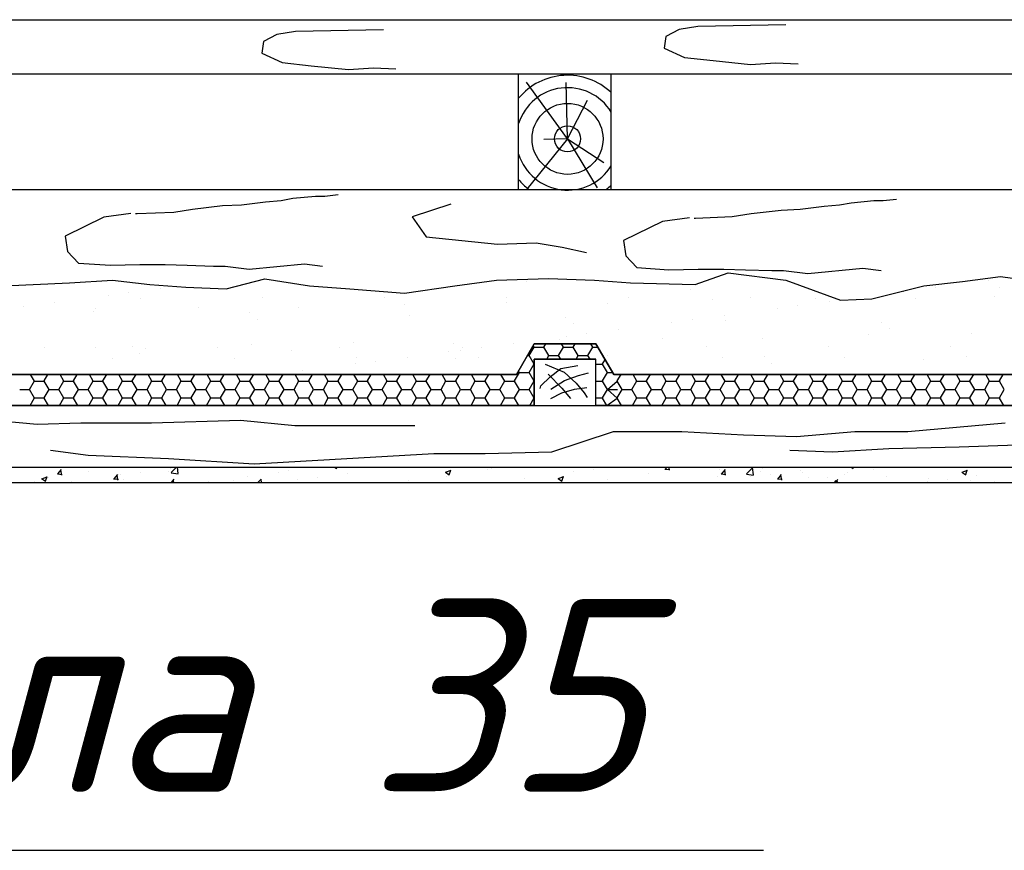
# Model space of a CAD drawing. Header units: millimetres. Extents: x 84778 to 227326, y -44398 to 146312.
# Tile 34 of 67: x 185315 to 186591, y -3078 to -2001. Entities that reach past the tile are written whole.
import ezdxf

# ---------------------------------------------------------------- set-up
doc = ezdxf.new("R2010")
doc.units = ezdxf.units.MM
doc.header["$LTSCALE"] = 10
doc.layers.add('Тонкая', color=7, linetype='Continuous', lineweight=25)
doc.styles.add('Isocpeur', font='isocpeui.ttf')

msp = doc.modelspace()

# ---------------------------------------------------------------- linework, layer by layer
at = {"layer": 'Тонкая', "ltscale": 50}
for p, q in [((183451.6, -2001.4), (188491.6, -2001.4)), ((183451.6, -2001.4), (188491.6, -2001.4)), ((183451.6, -2221.4), (188491.6, -2221.4)), ((183451.6, -2581.4), (188491.6, -2581.4)), ((183451.6, -2601.4), (188491.6, -2601.4))]:
    msp.add_line(p, q, dxfattribs=at)
at = {"layer": 'Тонкая', "linetype": 'Continuous', "ltscale": 1000}
for p, q in [((185786.4, -2014.6), (185672.3, -2016.6)), ((186169.5, -2014.1), (186152.3, -2023.2)), ((186193.7, -2010.1), (186169.5, -2014.1)), ((186307.8, -2008.1), (186193.7, -2010.1)), ((185648.1, -2020.7), (185630.9, -2029.7)), ((185672.3, -2016.6), (185648.1, -2020.7)), ((186152.3, -2023.2), (186150.3, -2038.3)), ((185630.9, -2029.7), (185628.9, -2044.9)), ((186150.3, -2038.3), (186176.5, -2050.4)), ((185628.9, -2044.9), (185655.2, -2057)), ((186176.5, -2050.4), (186213.9, -2054.5)), ((186213.9, -2054.5), (186262.3, -2059.5)), ((185655.2, -2057), (185692.5, -2061)), ((185692.5, -2061), (185741, -2066.1)), ((185741, -2066.1), (185773.3, -2064)), ((185773.3, -2064), (185802.5, -2065)), ((186262.3, -2059.5), (186294.7, -2057.5)), ((186294.7, -2057.5), (186323.9, -2058.5)), ((183451.6, -2071.4), (188491.6, -2071.4)), ((185961.6, -2221), (185961.6, -2071.4)), ((186081.6, -2221), (186081.6, -2071.4)), ((186025, -2155.9), (185971.6, -2082.4)), ((186025, -2155.9), (186023, -2082.6)), ((186025, -2155.9), (186050.8, -2105.9)), ((186025, -2155.9), (185972.3, -2221)), ((186025, -2155.9), (185994.3, -2156.6)), ((186025, -2155.9), (186063.3, -2219.4)), ((186025, -2155.9), (186071.9, -2186.7)), ((185653.6, -2235.7), (185668.8, -2232.9)), ((185668.8, -2232.9), (185698.1, -2230)), ((185698.1, -2230), (185710.4, -2230)), ((185710.4, -2230), (185727.5, -2228.1)), ((185539.1, -2247), (185577.9, -2242.3)), ((185577.9, -2242.3), (185602.5, -2241.4)), ((185602.5, -2241.4), (185633.7, -2237.6)), ((185633.7, -2237.6), (185653.6, -2235.7)), ((185873.6, -2240.6), (185823.6, -2257)), ((186326.3, -2247.1), (186357.6, -2243.3)), ((186357.6, -2243.3), (186377.5, -2241.5)), ((186377.5, -2241.5), (186392.6, -2238.6)), ((186392.6, -2238.6), (186421.9, -2235.8)), ((186421.9, -2235.8), (186434.2, -2235.8)), ((186434.2, -2235.8), (186451.3, -2233.9)), ((185424.1, -2257.4), (185373.9, -2282)), ((185459.1, -2252.7), (185424.1, -2257.4)), ((185465.2, -2252.7), (185467.1, -2252.7)), ((185467.1, -2252.7), (185514.5, -2250.8)), ((185514.5, -2250.8), (185539.1, -2247)), ((185823.6, -2257), (185841.9, -2282.9)), ((186182.9, -2258.4), (186147.9, -2263.2)), ((186189.1, -2258.5), (186191, -2258.5)), ((186191, -2258.5), (186238.3, -2256.6)), ((186238.3, -2256.6), (186262.9, -2252.8)), ((186262.9, -2252.8), (186301.7, -2248.1)), ((186301.7, -2248.1), (186326.3, -2247.1)), ((186147.9, -2263.2), (186097.7, -2287.8)), ((185373.9, -2282), (185376.8, -2301.9)), ((185841.9, -2282.9), (185934.2, -2292.5)), ((185934.2, -2292.5), (185984.2, -2290.6)), ((185984.2, -2290.6), (186017.9, -2296.4)), ((186017.9, -2296.4), (186049.6, -2303.1)), ((186097.7, -2287.8), (186100.6, -2307.6)), ((185376.8, -2301.9), (185391, -2317)), ((186100.6, -2307.6), (186114.8, -2322.8)), ((185391, -2317), (185432.6, -2319.8)), ((185432.6, -2319.8), (185470.5, -2318.9)), ((185470.5, -2318.9), (185503.6, -2318.9)), ((185503.6, -2318.9), (185532, -2319.8)), ((185532, -2319.8), (185566.1, -2320.8)), ((185566.1, -2320.8), (185581.2, -2320.8)), ((185581.2, -2320.8), (185612.5, -2324.6)), ((185612.5, -2324.6), (185683.9, -2318)), ((185683.9, -2318), (185707.6, -2320.8)), ((186114.8, -2322.8), (186156.4, -2325.6)), ((186156.4, -2325.6), (186194.3, -2324.7)), ((186190.5, -2344.5), (186233.3, -2329.6)), ((186194.3, -2324.7), (186227.4, -2324.7)), ((186227.4, -2324.7), (186255.8, -2325.6)), ((186233.3, -2329.6), (186307.9, -2338.9)), ((186255.8, -2325.6), (186289.9, -2326.5)), ((186289.9, -2326.5), (186305.1, -2326.5)), ((186305.1, -2326.5), (186336.3, -2330.3)), ((186336.3, -2330.3), (186407.7, -2323.7)), ((186407.7, -2323.7), (186431.4, -2326.6)), ((186537, -2340.8), (186586.3, -2334.3)), ((186586.3, -2334.3), (186698.4, -2349.6)), ((185294.9, -2346.4), (185379.4, -2342.7)), ((185379.4, -2342.7), (185435.3, -2338.9)), ((185435.3, -2338.9), (185483.7, -2344.5)), ((185483.7, -2344.5), (185530.3, -2348.3)), ((185582.5, -2350.1), (185632.8, -2337.1)), ((185632.8, -2337.1), (185690.5, -2346.4)), ((185690.5, -2346.4), (185742.7, -2350.1)), ((185813.5, -2355.7), (185878.7, -2346.4)), ((185878.7, -2346.4), (185932.7, -2338.9)), ((185932.7, -2338.9), (186000.5, -2337)), ((185972.3, -2340.7), (185972.3, -2340.7)), ((186000.5, -2337), (186060.1, -2338.9)), ((186060.1, -2338.9), (186106.7, -2342.6)), ((186106.7, -2342.6), (186190.5, -2344.5)), ((186307.9, -2338.9), (186378.6, -2365)), ((186419.6, -2363.1), (186486.7, -2346.3)), ((186486.7, -2346.3), (186537, -2340.8)), ((186570.4, -2339.6), (186570.4, -2339.6)), ((185429.6, -2358.3), (185429.6, -2358.3)), ((185456.1, -2354.8), (185456.1, -2354.8)), ((185497.4, -2349.4), (185497.4, -2349.4)), ((185530.3, -2348.3), (185582.5, -2350.1)), ((185742.7, -2350.1), (185813.5, -2355.7)), ((186184.9, -2351.1), (186184.9, -2351.1)), ((186262.1, -2360.9), (186262.1, -2360.9)), ((186460.1, -2354.1), (186460.1, -2354.1)), ((186501.4, -2348.7), (186501.4, -2348.7)), ((186578.5, -2360.4), (186578.5, -2360.4)), ((186585.1, -2348.7), (186585.1, -2348.7)), ((185319.3, -2372.8), (185319.3, -2372.8)), ((185360.6, -2367.4), (185360.6, -2367.4)), ((185471.1, -2362.4), (185471.1, -2362.4)), ((185629.3, -2362.1), (185629.3, -2362.1)), ((185787.5, -2361.8), (185787.5, -2361.8)), ((185813.3, -2370.1), (185813.3, -2370.1)), ((185945.7, -2361.5), (185945.7, -2361.5)), ((185946.2, -2368.4), (185946.2, -2368.4)), ((186076.2, -2369.1), (186076.2, -2369.1)), ((186103.9, -2361.2), (186103.9, -2361.2)), ((186213.4, -2364.1), (186213.4, -2364.1)), ((186323.4, -2372.2), (186323.4, -2372.2)), ((186346.4, -2362.4), (186346.4, -2362.4)), ((186364.7, -2366.7), (186364.7, -2366.7)), ((186378.6, -2365), (186419.6, -2363.1)), ((186476.3, -2363.1), (186476.3, -2363.1)), ((185410, -2379.1), (185410, -2379.1)), ((185413.1, -2376.2), (185413.1, -2376.2)), ((185546.1, -2374.5), (185546.1, -2374.5)), ((185613.3, -2380.8), (185613.3, -2380.8)), ((185676.1, -2375.1), (185676.1, -2375.1)), ((185819.6, -2385.3), (185819.6, -2385.3)), ((186227.9, -2384.7), (186227.9, -2384.7)), ((186296.9, -2375.6), (186296.9, -2375.6)), ((185622.7, -2389.4), (185622.7, -2389.4)), ((186022.8, -2387.1), (186022.8, -2387.1)), ((186032.2, -2395.7), (186032.2, -2395.7)), ((186160.2, -2393.6), (186160.2, -2393.6)), ((186186.6, -2390.2), (186186.6, -2390.2)), ((186229.1, -2391.6), (186229.1, -2391.6)), ((186432.4, -2393.3), (186432.4, -2393.3)), ((186023.5, -2411.6), (186023.5, -2411.6)), ((186049.9, -2408.2), (186049.9, -2408.2)), ((186091.2, -2402.7), (186091.2, -2402.7)), ((186415.1, -2410.1), (186415.1, -2410.1)), ((186441.7, -2401.9), (186441.7, -2401.9)), ((186548, -2408.4), (186548, -2408.4)), ((185614.8, -2422.1), (185614.8, -2422.1)), ((185747.8, -2420.4), (185747.8, -2420.4)), ((185877.7, -2421), (185877.7, -2421)), ((185954.5, -2420.7), (185954.5, -2420.7)), ((185981.6, -2421.4), (185958.9, -2461.4)), ((185958.9, -2461.4), (185981.6, -2421.4)), ((185958.9, -2461.4), (185981.6, -2421.4)), ((185981.6, -2425.8), (185980.4, -2423.6)), ((186061.6, -2421.4), (185981.6, -2421.4)), ((185981.6, -2421.4), (186061.6, -2421.4)), ((185981.6, -2421.4), (186061.6, -2421.4)), ((185981.6, -2421.4), (186061.6, -2421.4)), ((185994.3, -2425.8), (185996.9, -2421.4)), ((186014.9, -2416.1), (186014.9, -2416.1)), ((186019.7, -2425.8), (186017.2, -2421.4)), ((186032.4, -2425.8), (186035, -2421.4)), ((186057.8, -2425.8), (186055.3, -2421.4)), ((186085, -2461.4), (186061.6, -2421.4)), ((186061.6, -2421.4), (186085, -2461.4)), ((186061.6, -2421.4), (186085, -2461.4)), ((186147.9, -2414.4), (186147.9, -2414.4)), ((186277.9, -2415), (186277.9, -2415)), ((185347.6, -2426.4), (185347.6, -2426.4)), ((185413.6, -2426.8), (185413.6, -2426.8)), ((185460.6, -2425.4), (185460.6, -2425.4)), ((185469.9, -2434), (185469.9, -2434)), ((185477.6, -2427), (185477.6, -2427)), ((185571.8, -2426.5), (185571.8, -2426.5)), ((185666.8, -2429.9), (185666.8, -2429.9)), ((185730, -2426.2), (185730, -2426.2)), ((185870.1, -2431.7), (185870.1, -2431.7)), ((185886.7, -2429.6), (185886.7, -2429.6)), ((185888.2, -2425.9), (185888.2, -2425.9)), ((185913.2, -2426.2), (185913.2, -2426.2)), ((185972.9, -2436.8), (185975.3, -2436.8)), ((185975.3, -2436.8), (185981.6, -2425.8)), ((185981.6, -2447.8), (185975.3, -2436.8)), ((185981.7, -2425.8), (185994.4, -2425.8)), ((186000.7, -2436.8), (185994.3, -2425.8)), ((185998, -2441.4), (186000.7, -2436.8)), ((186000.7, -2436.8), (186013.4, -2436.8)), ((186013.4, -2436.8), (186019.7, -2425.8)), ((186016.1, -2441.4), (186013.4, -2436.8)), ((186019.8, -2425.8), (186032.5, -2425.8)), ((186038.8, -2436.8), (186032.4, -2425.8)), ((186036.1, -2441.4), (186038.8, -2436.8)), ((186038.8, -2436.8), (186051.5, -2436.8)), ((186051.5, -2436.8), (186057.8, -2425.8)), ((186054.2, -2441.4), (186051.5, -2436.8)), ((186057.9, -2425.8), (186064.2, -2425.8)), ((186076.4, -2436.2), (186076.4, -2436.2)), ((186204.6, -2425.4), (186204.6, -2425.4)), ((186362.8, -2425.1), (186362.8, -2425.1)), ((186521, -2424.8), (186521, -2424.8)), ((185435, -2440.5), (185435, -2440.5)), ((185593.2, -2440.2), (185593.2, -2440.2)), ((185750, -2447.6), (185750, -2447.6)), ((185751.4, -2439.9), (185751.4, -2439.9)), ((185776.4, -2444.2), (185776.4, -2444.2)), ((185817.7, -2438.7), (185817.7, -2438.7)), ((185879.5, -2440.2), (185879.5, -2440.2)), ((185909.6, -2439.6), (185909.6, -2439.6)), ((185975.3, -2458.7), (185981.6, -2447.7)), ((186061.6, -2441.4), (185981.6, -2441.4)), ((185981.6, -2441.4), (185981.6, -2501.4)), ((185981.6, -2441.4), (186061.6, -2441.4)), ((185981.6, -2501.4), (185981.6, -2441.4)), ((185995.8, -2448.1), (186020.5, -2458.4)), ((186016.3, -2453.6), (186038.3, -2449.5)), ((186061.6, -2501.4), (186061.6, -2441.4)), ((186061.6, -2501.4), (186061.6, -2441.4)), ((186061.6, -2447.8), (186070.6, -2447.8)), ((186070.5, -2447.7), (186073.8, -2442.1)), ((186076.9, -2458.8), (186070.5, -2447.8)), ((186226, -2439), (186226, -2439)), ((186279.7, -2437.9), (186279.7, -2437.9)), ((186289, -2446.5), (186289, -2446.5)), ((186384.2, -2438.7), (186384.2, -2438.7)), ((186485.9, -2442.4), (186485.9, -2442.4)), ((186542.4, -2438.4), (186542.4, -2438.4)), ((185958.9, -2461.4), (184885, -2461.4)), ((184885, -2461.4), (185958.9, -2461.4)), ((184885, -2461.4), (185958.9, -2461.4)), ((185333.9, -2469.8), (185329.1, -2461.4)), ((185346.6, -2469.7), (185351.5, -2461.4)), ((185372, -2469.8), (185367.2, -2461.4)), ((185384.7, -2469.7), (185389.6, -2461.4)), ((185410.1, -2469.8), (185405.3, -2461.4)), ((185422.8, -2469.7), (185427.7, -2461.4)), ((185448.2, -2469.8), (185443.4, -2461.4)), ((185460.9, -2469.7), (185465.8, -2461.4)), ((185486.3, -2469.8), (185481.5, -2461.4)), ((185499, -2469.7), (185503.9, -2461.4)), ((185524.4, -2469.8), (185519.6, -2461.4)), ((185537.1, -2469.7), (185542, -2461.4)), ((185562.5, -2469.8), (185557.7, -2461.4)), ((185575.2, -2469.7), (185580.1, -2461.4)), ((185600.6, -2469.8), (185595.8, -2461.4)), ((185613.3, -2469.7), (185618.2, -2461.4)), ((185638.7, -2469.8), (185633.9, -2461.4)), ((185651.4, -2469.7), (185656.3, -2461.4)), ((185676.8, -2469.8), (185672, -2461.4)), ((185681, -2456.7), (185681, -2456.7)), ((185689.5, -2469.7), (185694.4, -2461.4)), ((185714.9, -2469.8), (185710.1, -2461.4)), ((185727.6, -2469.7), (185732.5, -2461.4)), ((185753, -2469.8), (185748.2, -2461.4)), ((185765.7, -2469.7), (185770.6, -2461.4)), ((185791.1, -2469.8), (185786.3, -2461.4)), ((185803.8, -2469.7), (185808.7, -2461.4)), ((185829.2, -2469.8), (185824.4, -2461.4)), ((185841.9, -2469.7), (185846.8, -2461.4)), ((185867.3, -2469.8), (185862.5, -2461.4)), ((185880, -2469.7), (185884.9, -2461.4)), ((185905.4, -2469.8), (185900.6, -2461.4)), ((185918.1, -2469.7), (185923, -2461.4)), ((185943.5, -2469.8), (185938.7, -2461.4)), ((185956.2, -2469.7), (185962.6, -2458.7)), ((185962.6, -2458.8), (185961.5, -2456.9)), ((185962.6, -2458.8), (185975.3, -2458.8)), ((185981.6, -2469.8), (185975.3, -2458.8)), ((185999.9, -2461.1), (186017.7, -2478.9)), ((186002.6, -2464.5), (186016.3, -2453.6)), ((186020.5, -2458.4), (186036.2, -2472.7)), ((186021.1, -2469.3), (186039, -2462.5)), ((186039, -2462.5), (186052, -2459.1)), ((186070.5, -2469.7), (186076.9, -2458.7)), ((186076.9, -2458.8), (186083.5, -2458.8)), ((186085, -2461.4), (187158.9, -2461.4)), ((187158.9, -2461.4), (186085, -2461.4)), ((186085, -2461.4), (187158.9, -2461.4)), ((186089.4, -2469.7), (186094.3, -2461.4)), ((186114.8, -2469.8), (186110, -2461.4)), ((186127.5, -2469.7), (186132.4, -2461.4)), ((186152.9, -2469.8), (186148.1, -2461.4)), ((186165.6, -2469.7), (186170.5, -2461.4)), ((186191, -2469.8), (186186.2, -2461.4)), ((186203.7, -2469.7), (186208.6, -2461.4)), ((186229.1, -2469.8), (186224.3, -2461.4)), ((186241.8, -2469.7), (186246.7, -2461.4)), ((186267.2, -2469.8), (186262.4, -2461.4)), ((186279.9, -2469.7), (186284.8, -2461.4)), ((186305.3, -2469.8), (186300.5, -2461.4)), ((186318, -2469.7), (186322.9, -2461.4)), ((186343.4, -2469.8), (186338.6, -2461.4)), ((186349.6, -2460.3), (186349.6, -2460.3)), ((186356.1, -2469.7), (186361, -2461.4)), ((186381.5, -2469.8), (186376.7, -2461.4)), ((186394.2, -2469.7), (186399.1, -2461.4)), ((186419.6, -2469.8), (186414.8, -2461.4)), ((186432.3, -2469.7), (186437.2, -2461.4)), ((186457.7, -2469.8), (186452.9, -2461.4)), ((186470.4, -2469.7), (186475.3, -2461.4)), ((186479.5, -2460.9), (186479.5, -2460.9)), ((186495.8, -2469.8), (186491, -2461.4)), ((186508.5, -2469.7), (186513.4, -2461.4)), ((186533.9, -2469.8), (186529.1, -2461.4)), ((186546.6, -2469.7), (186551.5, -2461.4)), ((186572, -2469.8), (186567.2, -2461.4)), ((186584.7, -2469.7), (186589.6, -2461.4)), ((185327.6, -2480.7), (185333.9, -2469.7)), ((185334, -2469.8), (185346.7, -2469.8)), ((185353, -2480.8), (185346.6, -2469.8)), ((185365.7, -2480.7), (185372, -2469.7)), ((185372.1, -2469.8), (185384.8, -2469.8)), ((185391.1, -2480.8), (185384.7, -2469.8)), ((185403.8, -2480.7), (185410.1, -2469.7)), ((185410.2, -2469.8), (185422.9, -2469.8)), ((185429.2, -2480.8), (185422.8, -2469.8)), ((185441.9, -2480.7), (185448.2, -2469.7)), ((185448.3, -2469.8), (185461, -2469.8)), ((185467.3, -2480.8), (185460.9, -2469.8)), ((185480, -2480.7), (185486.3, -2469.7)), ((185486.4, -2469.8), (185499.1, -2469.8)), ((185505.4, -2480.8), (185499, -2469.8)), ((185518.1, -2480.7), (185524.4, -2469.7)), ((185524.5, -2469.8), (185537.2, -2469.8)), ((185543.5, -2480.8), (185537.1, -2469.8)), ((185556.2, -2480.7), (185562.5, -2469.7)), ((185562.6, -2469.8), (185575.3, -2469.8)), ((185581.6, -2480.8), (185575.2, -2469.8)), ((185594.3, -2480.7), (185600.6, -2469.7)), ((185600.7, -2469.8), (185613.4, -2469.8)), ((185619.7, -2480.8), (185613.3, -2469.8)), ((185632.4, -2480.7), (185638.7, -2469.7)), ((185638.8, -2469.8), (185651.5, -2469.8)), ((185657.8, -2480.8), (185651.4, -2469.8)), ((185670.5, -2480.7), (185676.8, -2469.7)), ((185676.9, -2469.8), (185689.6, -2469.8)), ((185695.9, -2480.8), (185689.5, -2469.8)), ((185708.6, -2480.7), (185714.9, -2469.7)), ((185715, -2469.8), (185727.7, -2469.8)), ((185734, -2480.8), (185727.6, -2469.8)), ((185746.7, -2480.7), (185753, -2469.7)), ((185753.1, -2469.8), (185765.8, -2469.8)), ((185772.1, -2480.8), (185765.7, -2469.8)), ((185784.8, -2480.7), (185791.1, -2469.7)), ((185791.2, -2469.8), (185803.9, -2469.8)), ((185810.2, -2480.8), (185803.8, -2469.8)), ((185822.9, -2480.7), (185829.2, -2469.7)), ((185829.3, -2469.8), (185842, -2469.8)), ((185848.3, -2480.8), (185841.9, -2469.8)), ((185861, -2480.7), (185867.3, -2469.7)), ((185867.4, -2469.8), (185880.1, -2469.8)), ((185886.4, -2480.8), (185880, -2469.8)), ((185899.1, -2480.7), (185905.4, -2469.7)), ((185905.5, -2469.8), (185918.2, -2469.8)), ((185924.5, -2480.8), (185918.1, -2469.8)), ((185937.2, -2480.7), (185943.5, -2469.7)), ((185943.6, -2469.8), (185956.3, -2469.8)), ((185962.6, -2480.8), (185956.2, -2469.8)), ((185975.3, -2480.7), (185981.6, -2469.7)), ((185990.3, -2476.2), (186002.6, -2464.5)), ((186003.3, -2480.3), (186021.1, -2469.3)), ((186036.2, -2472.7), (186046.5, -2485.1)), ((186061.6, -2469.8), (186070.6, -2469.8)), ((186076.9, -2480.8), (186070.5, -2469.8)), ((186076.9, -2480.7), (186089.4, -2469.8)), ((186095.8, -2480.8), (186089.4, -2469.8)), ((186108.5, -2480.7), (186114.8, -2469.7)), ((186114.9, -2469.8), (186127.6, -2469.8)), ((186133.9, -2480.8), (186127.5, -2469.8)), ((186146.6, -2480.7), (186152.9, -2469.7)), ((186153, -2469.8), (186165.7, -2469.8)), ((186172, -2480.8), (186165.6, -2469.8)), ((186184.7, -2480.7), (186191, -2469.7)), ((186191.1, -2469.8), (186203.8, -2469.8)), ((186210.1, -2480.8), (186203.7, -2469.8)), ((186222.8, -2480.7), (186229.1, -2469.7)), ((186229.2, -2469.8), (186241.9, -2469.8)), ((186248.2, -2480.8), (186241.8, -2469.8)), ((186260.9, -2480.7), (186267.2, -2469.7)), ((186267.3, -2469.8), (186280, -2469.8)), ((186286.3, -2480.8), (186279.9, -2469.8)), ((186299, -2480.7), (186305.3, -2469.7)), ((186305.4, -2469.8), (186318.1, -2469.8)), ((186324.4, -2480.8), (186318, -2469.8)), ((186337.1, -2480.7), (186343.4, -2469.7)), ((186343.5, -2469.8), (186356.2, -2469.8)), ((186362.5, -2480.8), (186356.1, -2469.8)), ((186375.2, -2480.7), (186381.5, -2469.7)), ((186381.6, -2469.8), (186394.3, -2469.8)), ((186400.6, -2480.8), (186394.2, -2469.8)), ((186413.3, -2480.7), (186419.6, -2469.7)), ((186419.7, -2469.8), (186432.4, -2469.8)), ((186438.7, -2480.8), (186432.3, -2469.8)), ((186451.4, -2480.7), (186457.7, -2469.7)), ((186457.8, -2469.8), (186470.5, -2469.8)), ((186476.8, -2480.8), (186470.4, -2469.8)), ((186489.5, -2480.7), (186495.8, -2469.7)), ((186495.9, -2469.8), (186508.6, -2469.8)), ((186514.9, -2480.8), (186508.5, -2469.8)), ((186527.6, -2480.7), (186533.9, -2469.7)), ((186534, -2469.8), (186546.7, -2469.8)), ((186553, -2480.8), (186546.6, -2469.8)), ((186565.7, -2480.7), (186572, -2469.7)), ((186572.1, -2469.8), (186584.8, -2469.8)), ((186591.1, -2480.8), (186584.7, -2469.8)), ((185314.9, -2480.7), (185327.6, -2480.7)), ((185333.9, -2491.8), (185327.6, -2480.8)), ((185346.6, -2491.7), (185353, -2480.7)), ((185353, -2480.7), (185365.7, -2480.7)), ((185372, -2491.8), (185365.7, -2480.8)), ((185384.7, -2491.7), (185391.1, -2480.7)), ((185391.1, -2480.7), (185403.8, -2480.7)), ((185410.1, -2491.8), (185403.8, -2480.8)), ((185422.8, -2491.7), (185429.2, -2480.7)), ((185429.2, -2480.7), (185441.9, -2480.7)), ((185448.2, -2491.8), (185441.9, -2480.8)), ((185460.9, -2491.7), (185467.3, -2480.7)), ((185467.3, -2480.7), (185480, -2480.7)), ((185486.3, -2491.8), (185480, -2480.8)), ((185499, -2491.7), (185505.4, -2480.7)), ((185505.4, -2480.7), (185518.1, -2480.7)), ((185524.4, -2491.8), (185518.1, -2480.8)), ((185537.1, -2491.7), (185543.5, -2480.7)), ((185543.5, -2480.7), (185556.2, -2480.7)), ((185562.5, -2491.8), (185556.2, -2480.8)), ((185575.2, -2491.7), (185581.6, -2480.7)), ((185581.6, -2480.7), (185594.3, -2480.7)), ((185600.6, -2491.8), (185594.3, -2480.8)), ((185613.3, -2491.7), (185619.7, -2480.7)), ((185619.7, -2480.7), (185632.4, -2480.7)), ((185638.7, -2491.8), (185632.4, -2480.8)), ((185651.4, -2491.7), (185657.8, -2480.7)), ((185657.8, -2480.7), (185670.5, -2480.7)), ((185676.8, -2491.8), (185670.5, -2480.8)), ((185689.5, -2491.7), (185695.9, -2480.7)), ((185695.9, -2480.7), (185708.6, -2480.7)), ((185714.9, -2491.8), (185708.6, -2480.8)), ((185727.6, -2491.7), (185734, -2480.7)), ((185734, -2480.7), (185746.7, -2480.7)), ((185753, -2491.8), (185746.7, -2480.8)), ((185765.7, -2491.7), (185772.1, -2480.7)), ((185772.1, -2480.7), (185784.8, -2480.7)), ((185791.1, -2491.8), (185784.8, -2480.8)), ((185803.8, -2491.7), (185810.2, -2480.7)), ((185810.2, -2480.7), (185822.9, -2480.7)), ((185829.2, -2491.8), (185822.9, -2480.8)), ((185841.9, -2491.7), (185848.3, -2480.7)), ((185848.3, -2480.7), (185861, -2480.7)), ((185867.3, -2491.8), (185861, -2480.8)), ((185880, -2491.7), (185886.4, -2480.7)), ((185886.4, -2480.7), (185899.1, -2480.7)), ((185905.4, -2491.8), (185899.1, -2480.8)), ((185918.1, -2491.7), (185924.5, -2480.7)), ((185924.5, -2480.7), (185937.2, -2480.7)), ((185943.5, -2491.8), (185937.2, -2480.8)), ((185956.2, -2491.7), (185962.6, -2480.7)), ((185962.6, -2480.7), (185975.3, -2480.7)), ((185981.6, -2491.8), (185975.3, -2480.8)), ((185989.6, -2479.6), (185990.3, -2476.2)), ((186003.3, -2492.6), (186017.7, -2485.1)), ((186017.7, -2478.9), (186028.7, -2492.6)), ((186017.7, -2485.1), (186034.2, -2480.3)), ((186034.2, -2480.3), (186049.9, -2478.2)), ((186046.5, -2485.1), (186050.6, -2491.2)), ((186070.5, -2491.7), (186076.9, -2480.7)), ((186076.9, -2480.7), (186089.6, -2480.7)), ((186076.9, -2480.7), (186089.4, -2491.8)), ((186089.4, -2491.7), (186095.8, -2480.7)), ((186095.8, -2480.7), (186108.5, -2480.7)), ((186114.8, -2491.8), (186108.5, -2480.8)), ((186127.5, -2491.7), (186133.9, -2480.7)), ((186133.9, -2480.7), (186146.6, -2480.7)), ((186152.9, -2491.8), (186146.6, -2480.8)), ((186165.6, -2491.7), (186172, -2480.7)), ((186172, -2480.7), (186184.7, -2480.7)), ((186191, -2491.8), (186184.7, -2480.8)), ((186203.7, -2491.7), (186210.1, -2480.7)), ((186210.1, -2480.7), (186222.8, -2480.7)), ((186229.1, -2491.8), (186222.8, -2480.8)), ((186241.8, -2491.7), (186248.2, -2480.7)), ((186248.2, -2480.7), (186260.9, -2480.7)), ((186267.2, -2491.8), (186260.9, -2480.8)), ((186279.9, -2491.7), (186286.3, -2480.7)), ((186286.3, -2480.7), (186299, -2480.7)), ((186305.3, -2491.8), (186299, -2480.8)), ((186318, -2491.7), (186324.4, -2480.7)), ((186324.4, -2480.7), (186337.1, -2480.7)), ((186343.4, -2491.8), (186337.1, -2480.8)), ((186356.1, -2491.7), (186362.5, -2480.7)), ((186362.5, -2480.7), (186375.2, -2480.7)), ((186381.5, -2491.8), (186375.2, -2480.8)), ((186394.2, -2491.7), (186400.6, -2480.7)), ((186400.6, -2480.7), (186413.3, -2480.7)), ((186419.6, -2491.8), (186413.3, -2480.8)), ((186432.3, -2491.7), (186438.7, -2480.7)), ((186438.7, -2480.7), (186451.4, -2480.7)), ((186457.7, -2491.8), (186451.4, -2480.8)), ((186470.4, -2491.7), (186476.8, -2480.7)), ((186476.8, -2480.7), (186489.5, -2480.7)), ((186495.8, -2491.8), (186489.5, -2480.8)), ((186508.5, -2491.7), (186514.9, -2480.7)), ((186514.9, -2480.7), (186527.6, -2480.7)), ((186533.9, -2491.8), (186527.6, -2480.8)), ((186546.6, -2491.7), (186553, -2480.7)), ((186553, -2480.7), (186565.7, -2480.7)), ((186572, -2491.8), (186565.7, -2480.8)), ((186584.7, -2491.7), (186591.1, -2480.7)), ((185328.4, -2501.4), (185333.9, -2491.7)), ((185334, -2491.7), (185346.7, -2491.7)), ((185352.2, -2501.4), (185346.6, -2491.8)), ((185366.5, -2501.4), (185372, -2491.7)), ((185372.1, -2491.7), (185384.8, -2491.7)), ((185390.3, -2501.4), (185384.7, -2491.8)), ((185404.6, -2501.4), (185410.1, -2491.7)), ((185410.2, -2491.7), (185422.9, -2491.7)), ((185428.4, -2501.4), (185422.8, -2491.8)), ((185442.7, -2501.4), (185448.2, -2491.7)), ((185448.3, -2491.7), (185461, -2491.7)), ((185466.5, -2501.4), (185460.9, -2491.8)), ((185480.8, -2501.4), (185486.3, -2491.7)), ((185486.4, -2491.7), (185499.1, -2491.7)), ((185504.6, -2501.4), (185499, -2491.8)), ((185518.9, -2501.4), (185524.4, -2491.7)), ((185524.5, -2491.7), (185537.2, -2491.7)), ((185542.7, -2501.4), (185537.1, -2491.8)), ((185557, -2501.4), (185562.5, -2491.7)), ((185562.6, -2491.7), (185575.3, -2491.7)), ((185580.8, -2501.4), (185575.2, -2491.8)), ((185595.1, -2501.4), (185600.6, -2491.7)), ((185600.7, -2491.7), (185613.4, -2491.7)), ((185618.9, -2501.4), (185613.3, -2491.8)), ((185633.2, -2501.4), (185638.7, -2491.7)), ((185638.8, -2491.7), (185651.5, -2491.7)), ((185657, -2501.4), (185651.4, -2491.8)), ((185671.3, -2501.4), (185676.8, -2491.7)), ((185676.9, -2491.7), (185689.6, -2491.7)), ((185695.1, -2501.4), (185689.5, -2491.8)), ((185709.4, -2501.4), (185714.9, -2491.7)), ((185715, -2491.7), (185727.7, -2491.7)), ((185733.2, -2501.4), (185727.6, -2491.8)), ((185747.5, -2501.4), (185753, -2491.7)), ((185753.1, -2491.7), (185765.8, -2491.7)), ((185771.3, -2501.4), (185765.7, -2491.8)), ((185785.6, -2501.4), (185791.1, -2491.7)), ((185791.2, -2491.7), (185803.9, -2491.7)), ((185809.4, -2501.4), (185803.8, -2491.8)), ((185823.7, -2501.4), (185829.2, -2491.7)), ((185829.3, -2491.7), (185842, -2491.7)), ((185847.5, -2501.4), (185841.9, -2491.8)), ((185861.8, -2501.4), (185867.3, -2491.7)), ((185867.4, -2491.7), (185880.1, -2491.7)), ((185885.6, -2501.4), (185880, -2491.8)), ((185899.9, -2501.4), (185905.4, -2491.7)), ((185905.5, -2491.7), (185918.2, -2491.7)), ((185923.7, -2501.4), (185918.1, -2491.8)), ((185938, -2501.4), (185943.5, -2491.7)), ((185943.6, -2491.7), (185956.3, -2491.7)), ((185961.8, -2501.4), (185956.2, -2491.8)), ((185976.1, -2501.4), (185981.6, -2491.7)), ((186061.6, -2491.7), (186070.6, -2491.7)), ((186076.1, -2501.4), (186070.5, -2491.8)), ((186076.1, -2501.4), (186089.4, -2491.8)), ((186095, -2501.4), (186089.4, -2491.8)), ((186109.3, -2501.4), (186114.8, -2491.7)), ((186114.9, -2491.7), (186127.6, -2491.7)), ((186133.1, -2501.4), (186127.5, -2491.8)), ((186147.4, -2501.4), (186152.9, -2491.7)), ((186153, -2491.7), (186165.7, -2491.7)), ((186171.2, -2501.4), (186165.6, -2491.8)), ((186185.5, -2501.4), (186191, -2491.7)), ((186191.1, -2491.7), (186203.8, -2491.7)), ((186209.3, -2501.4), (186203.7, -2491.8)), ((186223.6, -2501.4), (186229.1, -2491.7)), ((186229.2, -2491.7), (186241.9, -2491.7)), ((186247.4, -2501.4), (186241.8, -2491.8)), ((186261.7, -2501.4), (186267.2, -2491.7)), ((186267.3, -2491.7), (186280, -2491.7)), ((186285.5, -2501.4), (186279.9, -2491.8)), ((186299.8, -2501.4), (186305.3, -2491.7)), ((186305.4, -2491.7), (186318.1, -2491.7)), ((186323.6, -2501.4), (186318, -2491.8)), ((186337.9, -2501.4), (186343.4, -2491.7)), ((186343.5, -2491.7), (186356.2, -2491.7)), ((186361.7, -2501.4), (186356.1, -2491.8)), ((186376, -2501.4), (186381.5, -2491.7)), ((186381.6, -2491.7), (186394.3, -2491.7)), ((186399.8, -2501.4), (186394.2, -2491.8)), ((186414.1, -2501.4), (186419.6, -2491.7)), ((186419.7, -2491.7), (186432.4, -2491.7)), ((186437.9, -2501.4), (186432.3, -2491.8)), ((186452.2, -2501.4), (186457.7, -2491.7)), ((186457.8, -2491.7), (186470.5, -2491.7)), ((186476, -2501.4), (186470.4, -2491.8)), ((186490.3, -2501.4), (186495.8, -2491.7)), ((186495.9, -2491.7), (186508.6, -2491.7)), ((186514.1, -2501.4), (186508.5, -2491.8)), ((186528.4, -2501.4), (186533.9, -2491.7)), ((186534, -2491.7), (186546.7, -2491.7)), ((186552.2, -2501.4), (186546.6, -2491.8)), ((186566.5, -2501.4), (186572, -2491.7)), ((186572.1, -2491.7), (186584.8, -2491.7)), ((186590.3, -2501.4), (186584.7, -2491.8)), ((184738.4, -2501.4), (186083.3, -2501.4)), ((185981.6, -2501.4), (184861.6, -2501.4)), ((185938.4, -2501.4), (187283.3, -2501.4)), ((187181.6, -2501.4), (186061.6, -2501.4)), ((186083.3, -2501.4), (186061.6, -2501.4)), ((185256.6, -2518.6), (185337.7, -2525.6)), ((185337.7, -2525.6), (185394.1, -2523.9)), ((185394.1, -2523.9), (185441.8, -2523.9)), ((185441.8, -2523.9), (185485.9, -2523.9)), ((185485.9, -2523.9), (185601.2, -2520.4)), ((185601.2, -2520.4), (185671.7, -2527.4)), ((186466, -2535), (186592.4, -2523.9)), ((185671.7, -2527.4), (185756.4, -2527.4)), ((185756.4, -2527.4), (185826.9, -2527.4)), ((186004.7, -2561.6), (186084.5, -2535)), ((186084.5, -2535), (186173.2, -2535)), ((186173.2, -2535), (186253.1, -2539.4)), ((186253.1, -2539.4), (186321.8, -2541.6)), ((186321.8, -2541.6), (186397.2, -2535)), ((186397.2, -2535), (186466, -2535)), ((185354.9, -2559.4), (185403.7, -2566)), ((185618.8, -2577.1), (185851.7, -2563.8)), ((185851.7, -2563.8), (185918.2, -2563.8)), ((185918.2, -2563.8), (186004.7, -2561.6)), ((186312.9, -2559.4), (186368.4, -2561.6)), ((186368.4, -2561.6), (186441.6, -2557.1)), ((186441.6, -2557.1), (186532.5, -2554.9)), ((186532.5, -2554.9), (186607.9, -2552.7)), ((185403.7, -2566), (185507.9, -2570.4)), ((185507.9, -2570.4), (185618.8, -2577.1)), ((185363.8, -2590.2), (185369.9, -2590.8)), ((185364.3, -2590.3), (185369.2, -2584.5)), ((185369.5, -2591.7), (185368.3, -2585.3)), ((185404.2, -2587.2), (185404.2, -2587.2)), ((185471.4, -2588.2), (185471.4, -2588.2)), ((185508.2, -2586.7), (185508.2, -2586.7)), ((185509.9, -2583.2), (185509.9, -2583.2)), ((185511.4, -2588.4), (185518.1, -2581.4)), ((185511.4, -2588.6), (185520.4, -2590)), ((185520.4, -2589.7), (185519.5, -2581.4)), ((185651, -2588.7), (185651, -2588.7)), ((185663.3, -2585.6), (185663.3, -2585.6)), ((185722.9, -2581.4), (185725.7, -2583.3)), ((185725.7, -2583.2), (185726.3, -2581.4)), ((185739.3, -2589.5), (185739.3, -2589.5)), ((185866.7, -2588), (185871.7, -2591.4)), ((185867, -2588.1), (185874.1, -2585.4)), ((185871.7, -2591.3), (185873.7, -2585.2)), ((185921.8, -2584.5), (185921.8, -2584.5)), ((185926.8, -2583.6), (185926.8, -2583.6)), ((186032.9, -2587.4), (186032.9, -2587.4)), ((186058.4, -2584.1), (186058.4, -2584.1)), ((186129.6, -2589.5), (186129.6, -2589.5)), ((186151.3, -2583.9), (186157.4, -2584.5)), ((186151.9, -2584), (186154.1, -2581.4)), ((186157, -2585.4), (186156.2, -2581.4)), ((186167.1, -2582.1), (186167.1, -2582.1)), ((186181.8, -2582.3), (186181.8, -2582.3)), ((186221.4, -2584.3), (186221.4, -2584.3)), ((186224.2, -2590.3), (186230.3, -2590.8)), ((186224.7, -2590.4), (186229.6, -2584.5)), ((186229.8, -2591.8), (186228.7, -2585.4)), ((186256.9, -2590.3), (186264.9, -2582.1)), ((186256.9, -2590.5), (186266, -2591.9)), ((186266, -2591.6), (186264.9, -2582)), ((186275.6, -2586.6), (186275.6, -2586.6)), ((186278.1, -2583.2), (186278.1, -2583.2)), ((186287.8, -2590.4), (186287.8, -2590.4)), ((186326.3, -2585.4), (186326.3, -2585.4)), ((186329.8, -2588.9), (186329.8, -2588.9)), ((186388.1, -2588.4), (186388.1, -2588.4)), ((186392.7, -2581.4), (186395.1, -2583)), ((186395.1, -2583), (186395.6, -2581.4)), ((186421, -2585.1), (186421, -2585.1)), ((186536.1, -2587.8), (186541.1, -2591.2)), ((186536.4, -2587.9), (186543.5, -2585.2)), ((186541.1, -2591.1), (186543.1, -2585)), ((185333.8, -2599.6), (185333.8, -2599.6)), ((185343.3, -2596.3), (185348.3, -2599.8)), ((185343.6, -2596.5), (185350.7, -2593.8)), ((185348.3, -2599.7), (185350.3, -2593.5)), ((185352.1, -2594.4), (185352.1, -2594.4)), ((185381.8, -2600), (185381.8, -2600)), ((185436.7, -2596.6), (185442.8, -2597.1)), ((185437.2, -2596.7), (185442.1, -2590.8)), ((185442.3, -2598.1), (185441.2, -2591.7)), ((185446, -2591.6), (185446, -2591.6)), ((185448.9, -2596.9), (185448.9, -2596.9)), ((185511.5, -2601.4), (185515, -2597.2)), ((185514.6, -2601.4), (185514, -2598.1)), ((185559.2, -2599.8), (185559.2, -2599.8)), ((185591.8, -2598.9), (185591.8, -2598.9)), ((185610.6, -2593.3), (185610.6, -2593.3)), ((185623.5, -2601.4), (185627.7, -2597)), ((185628.3, -2601.4), (185627.7, -2596.9)), ((185675.4, -2597.9), (185675.4, -2597.9)), ((185700.8, -2594.6), (185700.8, -2594.6)), ((185818.3, -2598.2), (185818.3, -2598.2)), ((185867.6, -2593.7), (185867.6, -2593.7)), ((185870.5, -2591), (185870.5, -2591)), ((185930.3, -2600.9), (185930.3, -2600.9)), ((185968.8, -2595.9), (185968.8, -2595.9)), ((186012.7, -2596.1), (186017.7, -2599.5)), ((186013, -2596.3), (186020.1, -2593.6)), ((186017.7, -2599.5), (186019.7, -2593.3)), ((186076.8, -2597.1), (186076.8, -2597.1)), ((186218.9, -2593.3), (186218.9, -2593.3)), ((186262.3, -2593.8), (186262.3, -2593.8)), ((186297.1, -2596.7), (186303.2, -2597.2)), ((186297.6, -2596.8), (186302.5, -2590.9)), ((186302.7, -2598.1), (186301.5, -2591.8)), ((186336.8, -2594.9), (186336.8, -2594.9)), ((186361.7, -2595.3), (186361.7, -2595.3)), ((186370.9, -2601.4), (186373.3, -2598.9)), ((186371.9, -2601.4), (186375.4, -2597.3)), ((186373.6, -2601.4), (186373.3, -2598.8)), ((186375, -2601.4), (186374.4, -2598.2)), ((186384.1, -2591.2), (186384.1, -2591.2)), ((186438.3, -2593.5), (186438.3, -2593.5)), ((186491.8, -2600.1), (186491.8, -2600.1)), ((186492.6, -2595.8), (186492.6, -2595.8)), ((186517.2, -2596.8), (186517.2, -2596.8)), ((186543.1, -2600.9), (186543.1, -2600.9)), ((186546.8, -2598.1), (186546.8, -2598.1)), ((186555.7, -2591.7), (186555.7, -2591.7)), ((186578.3, -2600.4), (186578.3, -2600.4))]:
    msp.add_line(p, q, dxfattribs=at)
at = {"layer": 'Тонкая'}
msp.add_line((183769.4, -3078.1), (186278.9, -3078.1), dxfattribs=at)
at = {"layer": 'Тонкая', "linetype": 'Continuous', "ltscale": 1000}
for radius in [46, 16.9]:
    msp.add_circle((186025, -2155.9), radius, dxfattribs=at)
for radius, start, end in [(82.5, 46.6649, 140.2388), (66.4, 31.5873, 162.5904), (66.4, 197.4096, 328.4127), (82.5, 219.7612, 232.1806), (82.5, 307.8194, 313.3351)]:
    msp.add_arc((186025, -2155.9), radius, start, end, dxfattribs=at)

# ---------------------------------------------------------------- texts
at = {"layer": 'Тонкая', "style": 'Isocpeur'}
msp.add_text('Доски пола 35', height=250, dxfattribs=at).set_placement((183822.3, -3002.3))

doc.saveas('drawing.dxf')
